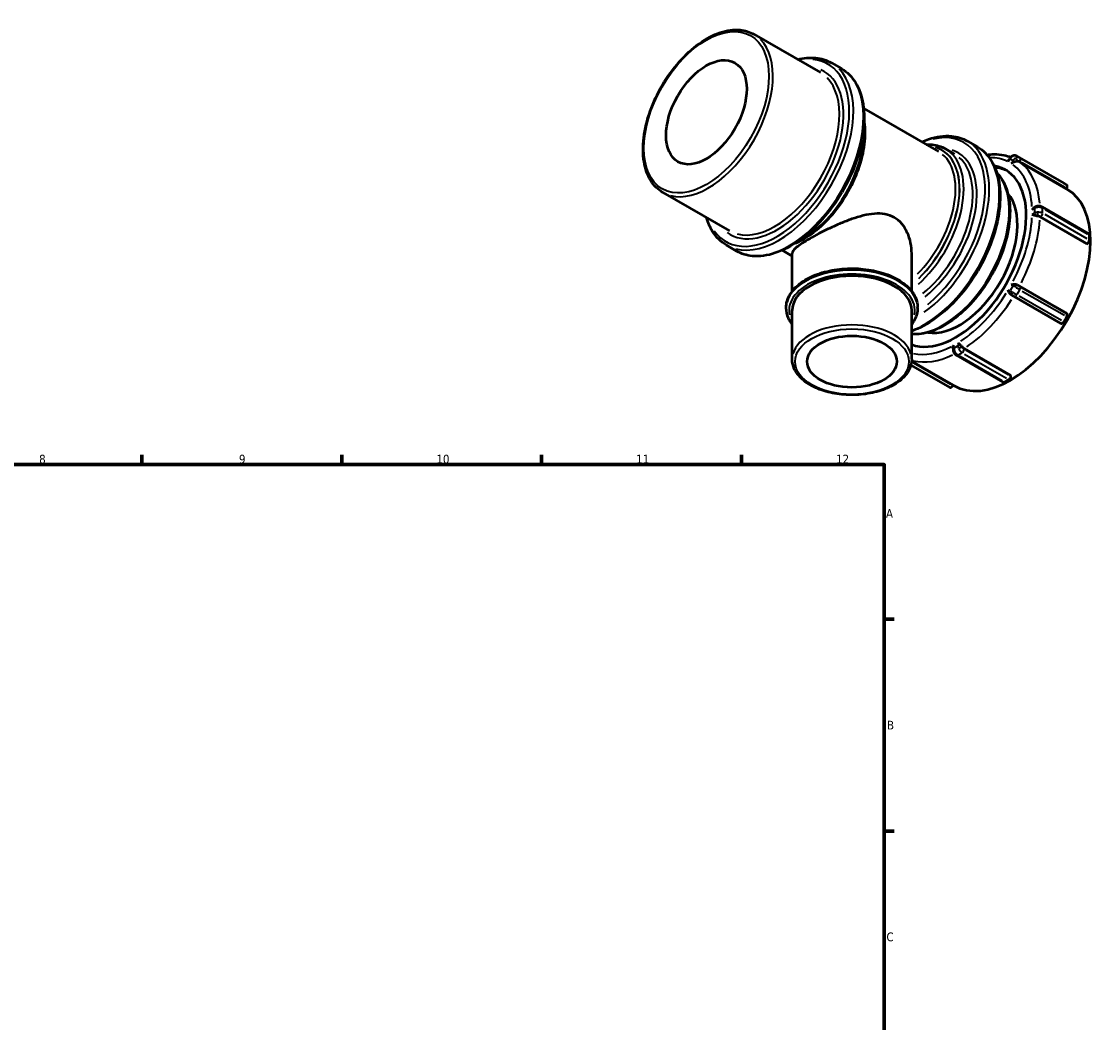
# Model space of a CAD drawing. Header units: millimetres. Extents: x -31 to 903, y 0 to 784.
# Tile 5 of 5: x 518 to 896, y 378 to 729. Entities that reach past the tile are written whole.
import ezdxf

# ---------------------------------------------------------------- set-up
doc = ezdxf.new("R2010")
doc.units = ezdxf.units.MM
for name, color, linetype, lineweight in [('Border (ANSI)', 7, 'Continuous', 70), ('Visible (ANSI)', 7, 'Continuous', 50), ('Visible Narrow (ANSI)', 7, 'Continuous', 35)]:
    doc.layers.add(name, color=color, linetype=linetype, lineweight=lineweight)
doc.styles.add('Note Text (ANSI)', font='tahoma.ttf')

# ---------------------------------------------------------------- blocks, each defined once
blk = doc.blocks.new('Borders Default Border')
at = {"layer": 'Border (ANSI)'}
for p, q in [((560.67, 574), (560.67, 577.45)), ((630.75, 574), (630.75, 577.45)), ((700.83, 574), (700.83, 577.45)), ((770.92, 574), (770.92, 577.45)), ((821, 519.75), (824.45, 519.75)), ((821, 445.5), (824.45, 445.5))]:
    blk.add_line(p, q, dxfattribs=at)
at = {"layer": 'Border (ANSI)', "flags": 128}
blk.add_lwpolyline([(20, 20), (20, 574), (821, 574), (821, 20), (20, 20)], dxfattribs=at)
at = {"layer": 'Border (ANSI)', "attachment_point": 7, "style": 'Note Text (ANSI)'}
for s, insert, char_height in [('8', (524.63, 574.33), 3.05), ('9', (594.7, 574.34), 3.05), ('10', (663.96, 574.34), 3.048), ('11', (734.04, 574.4), 3.048), ('12', (804.13, 574.4), 3.048), ('A', (821.63, 555.35), 3.05), ('B', (821.99, 481.1), 3.05), ('C', (821.8, 406.8), 3.05)]:
    blk.add_mtext(s, dxfattribs=dict(at, insert=insert, char_height=char_height))

msp = doc.modelspace()

# ---------------------------------------------------------------- linework, layer by layer
at = {"layer": 'Visible (ANSI)'}
for p, q in [((775.319, 724.856), (798.654, 711.419)), ((802.513, 714.851), (806.049, 712.815)), ((813.843, 698.864), (840.07, 683.761)), ((842.507, 684.723), (845.689, 682.891)), ((850.172, 687.406), (853.708, 685.37)), ((864.999, 681.294), (864.786, 680.925)), ((867.571, 682.12), (883.976, 672.673)), ((884.885, 670.662), (868.481, 680.109)), ((885.027, 672.063), (883.977, 672.672)), ((743.381, 669.395), (766.716, 655.958)), ((884.885, 670.662), (885.027, 670.907)), ((884.914, 670.711), (885.121, 670.592)), ((873.968, 664.321), (873.808, 664.229)), ((876.38, 664.321), (892.785, 654.874)), ((892.086, 651.357), (875.681, 660.804)), ((892.993, 652.697), (892.993, 654.414)), ((765.685, 650.897), (769.22, 648.861)), ((892.086, 651.357), (892.286, 651.473)), ((785.198, 649.122), (788.741, 647.082)), ((788.741, 634.805), (788.741, 648.039)), ((830.651, 634.805), (830.651, 648.039)), ((868.481, 636.559), (884.885, 627.112)), ((865.734, 633.409), (865.732, 633.41)), ((866.573, 632.925), (882.978, 623.478)), ((786.646, 628.891), (786.646, 629.055)), ((788.741, 610.905), (788.741, 628.074)), ((830.651, 610.905), (830.651, 628.074)), ((832.747, 628.891), (832.747, 629.055)), ((885.027, 627.03), (884.885, 627.112)), ((883.977, 624.055), (885.027, 625.873)), ((845.147, 614.589), (845.147, 614.403)), ((846.355, 612.312), (862.76, 602.865)), ((849.047, 614.672), (865.451, 605.225)), ((830.386, 608.904), (844.028, 601.049)), ((830.623, 610.246), (845.168, 601.87)), ((865.451, 604.994), (865.451, 605.225)), ((845.027, 601.625), (845.168, 601.87)), ((845.144, 601.827), (845.428, 601.664)), ((863.259, 602.914), (864.744, 603.769))]:
    msp.add_line(p, q, dxfattribs=at)
for centre, major_axis, ratio in [((758.643, 697.533), (9.981, 17.332), 0.5780931), ((809.696, 610.088), (15.716, 0), 0.5758617)]:
    msp.add_ellipse(centre, major_axis=major_axis, ratio=ratio, dxfattribs=at)
for centre, major_axis, ratio, start_param, end_param in [((846.183, 647.122), (17.391, 30.2), 0.5780931, 3.2431471, 6.4928091), ((847.456, 646.389), (17.391, 30.2), 0.5780931, 0.0364597, 0.2575047), ((847.456, 646.389), (14.322, 24.871), 0.5780931, 3.3443866, 6.0803913), ((865.275, 636.128), (19.847, 34.464), 0.5780931, 3.1415927, 6.2831853), ((884.527, 671.197), (0.499, 0.867), 0.5780931, 4.7104553, 6.2812516), ((892.286, 654.007), (0.499, 0.867), 0.5780931, 5.4958534, 6.2831853), ((892.286, 652.29), (0.499, 0.867), 0.5780931, 3.9250571, 5.4958534), ((809.696, 628.074), (-20.955, 0), 0.5758617, 3.1415927, 6.2831853), ((884.527, 626.164), (0.499, 0.867), 0.5780931, 4.7104553, 6.2812516), ((883.477, 624.345), (-0.499, -0.867), 0.5780931, 0, 1.5688626), ((864.744, 604.586), (0.499, 0.867), 0.5780931, 3.9250571, 5.4958534), ((844.527, 601.915), (-0.499, -0.867), 0.5780931, 0, 1.5688626), ((863.259, 603.731), (-0.499, -0.867), 0.5780931, 0, 0.7834645)]:
    msp.add_ellipse(centre, major_axis=major_axis, ratio=ratio, start_param=start_param, end_param=end_param, dxfattribs=at)
for points, knots in [([(743.381, 669.395), (741.669, 670.381), (740.222, 671.817), (737.966, 675.458), (737.179, 677.688), (736.344, 682.75), (736.321, 685.602), (737.057, 691.599), (737.819, 694.743), (740.041, 700.998), (741.499, 704.107), (744.964, 709.984), (746.969, 712.752), (751.333, 717.676), (753.691, 719.83), (758.539, 723.306), (761.028, 724.626), (765.893, 726.265), (768.27, 726.589), (772.226, 726.204), (773.865, 725.694), (775.319, 724.856)], [3.9250571, 3.9250571, 3.9250571, 3.9250571, 4.2265948, 4.2265948, 4.5398425, 4.5398425, 4.8639498, 4.8639498, 5.1891205, 5.1891205, 5.5134106, 5.5134106, 5.837348, 5.837348, 6.1617195, 6.1617195, 6.4869587, 6.4869587, 6.8105124, 6.8105124, 7.0666498, 7.0666498, 7.0666498, 7.0666498]), ([(790.641, 716.033), (792.824, 716.59), (794.952, 716.783), (798.963, 716.396), (800.845, 715.811), (802.513, 714.851)], [6.55392002, 6.55392002, 6.55392002, 6.55392002, 6.80981179, 6.80981179, 7.06664976, 7.06664976, 7.06664976, 7.06664976]), ([(806.049, 712.815), (808.022, 711.678), (809.688, 710.019), (812.278, 705.807), (813.179, 703.23), (814.123, 697.384), (814.141, 694.096), (813.277, 687.184), (812.393, 683.56), (809.821, 676.352), (808.136, 672.768), (804.135, 665.994), (801.82, 662.805), (796.787, 657.133), (794.069, 654.652), (788.487, 650.653), (785.624, 649.136), (780.035, 647.251), (777.307, 646.878), (772.77, 647.315), (770.888, 647.9), (769.22, 648.861)], [0.7834645, 0.7834645, 0.7834645, 0.7834645, 1.0872942, 1.0872942, 1.4015748, 1.4015748, 1.7251994, 1.7251994, 2.0496711, 2.0496711, 2.3733772, 2.3733772, 2.6967817, 2.6967817, 3.0205646, 3.0205646, 3.3451033, 3.3451033, 3.6682191, 3.6682191, 3.9250571, 3.9250571, 3.9250571, 3.9250571]), ([(813.995, 694.125), (814.35, 691.746), (814.355, 689.132), (813.669, 683.509), (812.938, 680.487), (810.805, 674.476), (809.405, 671.488), (806.077, 665.839), (804.151, 663.179), (799.958, 658.446), (797.692, 656.374), (793.389, 653.289), (791.37, 652.161), (789.374, 651.37)], [1.4129979, 1.4129979, 1.4129979, 1.4129979, 1.7214847, 1.7214847, 2.04687, 2.04687, 2.3713399, 2.3713399, 2.695441, 2.695441, 3.0199932, 3.0199932, 3.2955237, 3.2955237, 3.2955237, 3.2955237]), ([(834.194, 687.145), (834.988, 687.499), (835.781, 687.809), (839.357, 689.015), (842.085, 689.388), (846.622, 688.951), (848.504, 688.366), (850.172, 687.406)], [6.39540992, 6.39540992, 6.39540992, 6.39540992, 6.486696, 6.486696, 6.80981179, 6.80981179, 7.06664976, 7.06664976, 7.06664976, 7.06664976]), ([(853.708, 685.37), (855.681, 684.233), (857.347, 682.574), (859.937, 678.362), (860.838, 675.785), (861.782, 669.939), (861.8, 666.651), (860.936, 659.739), (860.052, 656.115), (857.48, 648.907), (855.795, 645.323), (851.794, 638.549), (849.479, 635.36), (844.446, 629.688), (841.728, 627.207), (836.202, 623.248), (833.398, 621.752), (830.651, 620.804)], [0.7834645, 0.7834645, 0.7834645, 0.7834645, 1.0872942, 1.0872942, 1.4015748, 1.4015748, 1.7251994, 1.7251994, 2.0496711, 2.0496711, 2.3733772, 2.3733772, 2.6967817, 2.6967817, 3.0205646, 3.0205646, 3.3385887, 3.3385887, 3.3385887, 3.3385887]), ([(835.786, 686.228), (836.488, 686.264), (837.176, 686.25), (839.53, 686.02), (841.108, 685.529), (842.507, 684.723)], [6.70834889, 6.70834889, 6.70834889, 6.70834889, 6.81072528, 6.81072528, 7.06664976, 7.06664976, 7.06664976, 7.06664976]), ([(857.035, 682.646), (857.852, 682.749), (858.662, 682.803), (860.681, 682.807), (861.874, 682.69), (863.826, 682.279), (864.607, 682.051), (865.36, 681.762)], [0.37119585, 0.37119585, 0.37119585, 0.37119585, 0.46042428, 0.46042428, 0.59712343, 0.59712343, 0.69231136, 0.69231136, 0.69231136, 0.69231136]), ([(864.535, 680.124), (864.536, 680.126), (864.536, 680.128), (864.568, 680.37), (864.627, 680.595), (864.739, 680.839), (864.761, 680.883), (864.786, 680.925)], [-0.88037149, -0.88037149, -0.88037149, -0.88037149, -0.87959756, -0.87959756, -0.79606772, -0.79606772, -0.77638319, -0.77638319, -0.77638319, -0.77638319]), ([(865.688, 682.027), (865.631, 681.99), (865.575, 681.95), (865.469, 681.864), (865.418, 681.819), (865.321, 681.725), (865.275, 681.675), (865.188, 681.573), (865.146, 681.519), (865.069, 681.409), (865.032, 681.353), (864.999, 681.294)], [2.585984, 2.585984, 2.585984, 2.585984, 2.69710573, 2.69710573, 2.80822746, 2.80822746, 2.91934919, 2.91934919, 3.03047092, 3.03047092, 3.14159265, 3.14159265, 3.14159265, 3.14159265]), ([(866.954, 680.161), (866.945, 680.159), (866.936, 680.156), (866.705, 680.094), (866.473, 680.012), (866.005, 679.796), (865.783, 679.665), (865.589, 679.517), (865.587, 679.516), (865.585, 679.514)], [-0.1642281, -0.1642281, -0.1642281, -0.1642281, -0.16119846, -0.16119846, -0.0824759, -0.0824759, 0, 0, 0.00076416, 0.00076416, 0.00076416, 0.00076416]), ([(867.571, 682.12), (867.451, 682.189), (867.323, 682.243), (867.059, 682.317), (866.924, 682.338), (866.656, 682.348), (866.523, 682.338), (866.266, 682.29), (866.141, 682.252), (865.905, 682.155), (865.793, 682.096), (865.688, 682.027)], [1.5707963, 1.5707963, 1.5707963, 1.5707963, 1.7738339, 1.7738339, 1.9768714, 1.9768714, 2.1799089, 2.1799089, 2.3829465, 2.3829465, 2.585984, 2.585984, 2.585984, 2.585984]), ([(867.785, 680.29), (867.707, 680.291), (867.624, 680.286), (867.342, 680.255), (867.152, 680.213), (866.965, 680.164), (866.959, 680.162), (866.954, 680.161)], [0.625242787, 0.625242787, 0.625242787, 0.625242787, 0.645542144, 0.645542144, 0.689865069, 0.689865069, 0.691242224, 0.691242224, 0.691242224, 0.691242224]), ([(868.481, 680.109), (868.306, 680.209), (868.072, 680.277), (867.838, 680.29), (867.812, 680.29), (867.785, 680.29)], [0, 0, 0, 0, 0.074015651, 0.074015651, 0.083081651, 0.083081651, 0.083081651, 0.083081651]), ([(860.536, 676.213), (861.231, 675.511), (861.853, 674.715), (863.573, 671.935), (864.379, 669.648), (865.232, 664.458), (865.254, 661.535), (864.497, 655.389), (863.715, 652.166), (861.436, 645.756), (859.941, 642.57), (856.389, 636.546), (854.333, 633.709), (849.86, 628.663), (847.443, 626.455), (842.476, 622.894), (839.925, 621.542), (835.09, 619.912), (832.796, 619.571), (830.651, 619.717)], [0.9407109, 0.9407109, 0.9407109, 0.9407109, 1.0854196, 1.0854196, 1.3988598, 1.3988598, 1.7228801, 1.7228801, 2.0479221, 2.0479221, 2.3721047, 2.3721047, 2.6959439, 2.6959439, 3.0202071, 3.0202071, 3.3453175, 3.3453175, 3.6496245, 3.6496245, 3.6496245, 3.6496245]), ([(824.513, 660.634), (823.524, 661.203), (822.428, 661.593), (820.088, 662.016), (818.844, 662.051), (816.281, 661.848), (814.96, 661.611), (812.311, 660.964), (810.983, 660.554), (808.432, 659.666), (807.114, 659.154), (804.461, 658.042), (803.128, 657.441), (800.541, 656.214), (799.285, 655.586), (796.94, 654.36), (795.85, 653.762), (793.907, 652.643), (793.012, 652.098), (791.456, 651.077), (790.795, 650.602), (789.748, 649.737), (789.361, 649.346), (788.857, 648.641), (788.741, 648.326), (788.741, 648.039)], [0, 0, 0, 0, 0.4196833, 0.4196833, 0.8393665, 0.8393665, 1.2590498, 1.2590498, 1.6787331, 1.6787331, 2.0908489, 2.0908489, 2.5029646, 2.5029646, 2.9150804, 2.9150804, 3.3271962, 3.3271962, 3.739312, 3.739312, 4.1514278, 4.1514278, 4.5635436, 4.5635436, 4.9756594, 4.9756594, 4.9756594, 4.9756594]), ([(872.88, 663.354), (872.881, 663.356), (872.883, 663.358), (873.042, 663.582), (873.229, 663.791), (873.559, 664.069), (873.683, 664.156), (873.808, 664.229)], [-0.88037149, -0.88037149, -0.88037149, -0.88037149, -0.87959756, -0.87959756, -0.79606772, -0.79606772, -0.74815181, -0.74815181, -0.74815181, -0.74815181]), ([(874.085, 661.269), (874.077, 661.271), (874.069, 661.274), (873.849, 661.339), (873.639, 661.407), (873.229, 661.538), (873.042, 661.595), (872.883, 661.637), (872.881, 661.637), (872.88, 661.637)], [-0.1642281, -0.1642281, -0.1642281, -0.1642281, -0.16119846, -0.16119846, -0.0824759, -0.0824759, 0, 0, 0.00076416, 0.00076416, 0.00076416, 0.00076416]), ([(874.813, 664.598), (874.755, 664.591), (874.697, 664.581), (874.582, 664.557), (874.525, 664.544), (874.411, 664.512), (874.355, 664.494), (874.243, 664.453), (874.187, 664.43), (874.077, 664.38), (874.022, 664.352), (873.968, 664.321)], [2.585984, 2.585984, 2.585984, 2.585984, 2.69710573, 2.69710573, 2.80822746, 2.80822746, 2.91934919, 2.91934919, 3.03047092, 3.03047092, 3.14159265, 3.14159265, 3.14159265, 3.14159265]), ([(874.946, 661.073), (874.763, 661.111), (874.577, 661.147), (874.286, 661.214), (874.183, 661.24), (874.085, 661.269)], [0.304604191, 0.304604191, 0.304604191, 0.304604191, 0.366980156, 0.366980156, 0.403675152, 0.403675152, 0.403675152, 0.403675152]), ([(876.38, 664.321), (876.282, 664.377), (876.181, 664.424), (875.977, 664.501), (875.873, 664.532), (875.663, 664.58), (875.558, 664.598), (875.345, 664.619), (875.239, 664.624), (875.025, 664.621), (874.919, 664.613), (874.813, 664.598)], [1.5707963, 1.5707963, 1.5707963, 1.5707963, 1.7738339, 1.7738339, 1.9768714, 1.9768714, 2.1799089, 2.1799089, 2.3829465, 2.3829465, 2.585984, 2.585984, 2.585984, 2.585984]), ([(875.681, 660.804), (875.507, 660.905), (875.261, 660.999), (875.005, 661.06), (874.976, 661.067), (874.946, 661.073)], [0, 0, 0, 0, 0.074015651, 0.074015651, 0.083081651, 0.083081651, 0.083081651, 0.083081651]), ([(765.685, 650.897), (763.711, 652.033), (762.045, 653.693), (759.896, 657.186), (759.204, 658.802), (758.703, 660.572)], [3.92505711, 3.92505711, 3.92505711, 3.92505711, 4.22888684, 4.22888684, 4.43778685, 4.43778685, 4.43778685, 4.43778685]), ([(830.651, 648.039), (830.651, 649.228), (830.531, 650.472), (830.024, 652.936), (829.638, 654.156), (828.6, 656.433), (827.947, 657.49), (826.399, 659.306), (825.503, 660.064), (824.513, 660.634)], [11.6300518, 11.6300518, 11.6300518, 11.6300518, 12.0497351, 12.0497351, 12.4694184, 12.4694184, 12.8891016, 12.8891016, 13.3087849, 13.3087849, 13.3087849, 13.3087849]), ([(786.646, 629.055), (786.646, 630.473), (787.015, 631.888), (788.446, 634.602), (789.538, 635.894), (792.365, 638.249), (794.131, 639.299), (798.129, 641.015), (800.364, 641.679), (805.064, 642.555), (807.527, 642.77), (812.441, 642.733), (814.89, 642.484), (819.541, 641.541), (821.74, 640.848), (825.675, 639.074), (827.408, 637.991), (830.208, 635.525), (831.281, 634.141), (832.473, 631.498), (832.747, 630.277), (832.747, 629.055)], [2.3561945, 2.3561945, 2.3561945, 2.3561945, 2.6510213, 2.6510213, 2.9610153, 2.9610153, 3.2864961, 3.2864961, 3.6137702, 3.6137702, 3.9398029, 3.9398029, 4.2653173, 4.2653173, 4.5914331, 4.5914331, 4.9187722, 4.9187722, 5.2436479, 5.2436479, 5.4977871, 5.4977871, 5.4977871, 5.4977871]), ([(865.062, 633.98), (865.057, 633.987), (865.052, 633.994), (864.914, 634.183), (864.804, 634.387), (864.627, 634.826), (864.568, 635.048), (864.536, 635.254), (864.536, 635.256), (864.535, 635.258)], [-0.1642281, -0.1642281, -0.1642281, -0.1642281, -0.16119846, -0.16119846, -0.0824759, -0.0824759, 0, 0, 0.00076416, 0.00076416, 0.00076416, 0.00076416]), ([(865.585, 637.076), (865.587, 637.077), (865.589, 637.078), (865.783, 637.153), (866.005, 637.212), (866.473, 637.278), (866.705, 637.284), (866.936, 637.259), (866.945, 637.258), (866.954, 637.257)], [-0.88037149, -0.88037149, -0.88037149, -0.88037149, -0.87959756, -0.87959756, -0.79606772, -0.79606772, -0.71633918, -0.71633918, -0.71327082, -0.71327082, -0.71327082, -0.71327082]), ([(866.954, 637.257), (867.11, 637.238), (867.274, 637.195), (867.562, 637.08), (867.676, 637.023), (867.785, 636.96)], [0.48523314, 0.48523314, 0.48523314, 0.48523314, 0.510400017, 0.510400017, 0.528222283, 0.528222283, 0.528222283, 0.528222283]), ([(867.785, 636.96), (867.812, 636.944), (867.838, 636.929), (868.072, 636.794), (868.306, 636.659), (868.481, 636.559)], [-0.083081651, -0.083081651, -0.083081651, -0.083081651, -0.074015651, -0.074015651, 0, 0, 0, 0]), ([(865.732, 633.41), (865.655, 633.455), (865.576, 633.505), (865.326, 633.685), (865.183, 633.822), (865.069, 633.971), (865.066, 633.976), (865.062, 633.98)], [0.625474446, 0.625474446, 0.625474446, 0.625474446, 0.645542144, 0.645542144, 0.689865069, 0.689865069, 0.691242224, 0.691242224, 0.691242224, 0.691242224]), ([(866.573, 632.925), (866.496, 632.97), (866.409, 633.02), (866.23, 633.123), (866.136, 633.177), (865.952, 633.284), (865.859, 633.337), (865.76, 633.395), (865.747, 633.402), (865.734, 633.409)], [0, 0, 0, 0, 0.03261805, 0.03261805, 0.06460317, 0.06460317, 0.09657089, 0.09657089, 0.10126823, 0.10126823, 0.10126823, 0.10126823]), ([(788.741, 623.14), (788.214, 623.826), (787.777, 624.545), (786.919, 626.448), (786.646, 627.668), (786.646, 628.891)], [8.22252691, 8.22252691, 8.22252691, 8.22252691, 8.38524053, 8.38524053, 8.6393798, 8.6393798, 8.6393798, 8.6393798]), ([(832.747, 628.891), (832.747, 627.473), (832.377, 626.058), (831.391, 624.187), (831.047, 623.655), (830.651, 623.14)], [5.49778714, 5.49778714, 5.49778714, 5.49778714, 5.79261394, 5.79261394, 5.91464003, 5.91464003, 5.91464003, 5.91464003]), ([(845.147, 614.589), (845.147, 614.733), (845.161, 614.883), (845.237, 615.307), (845.324, 615.573), (845.438, 615.823), (845.439, 615.825), (845.44, 615.828)], [-0.12947233, -0.12947233, -0.12947233, -0.12947233, -0.0824759, -0.0824759, 0, 0, 0.00076416, 0.00076416, 0.00076416, 0.00076416]), ([(846.925, 616.683), (846.926, 616.682), (846.927, 616.681), (847.043, 616.562), (847.186, 616.429), (847.503, 616.139), (847.667, 615.99), (847.833, 615.832), (847.839, 615.827), (847.845, 615.821)], [-0.88037149, -0.88037149, -0.88037149, -0.88037149, -0.87959756, -0.87959756, -0.79606772, -0.79606772, -0.71633918, -0.71633918, -0.71327082, -0.71327082, -0.71327082, -0.71327082]), ([(847.845, 615.821), (847.957, 615.714), (848.073, 615.59), (848.281, 615.359), (848.364, 615.265), (848.446, 615.173)], [0.48523314, 0.48523314, 0.48523314, 0.48523314, 0.510400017, 0.510400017, 0.528222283, 0.528222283, 0.528222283, 0.528222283]), ([(845.147, 614.403), (845.147, 614.341), (845.15, 614.279), (845.161, 614.158), (845.17, 614.099), (845.19, 613.981), (845.203, 613.923), (845.232, 613.808), (845.249, 613.752), (845.286, 613.64), (845.306, 613.585), (845.329, 613.531)], [3.14159265, 3.14159265, 3.14159265, 3.14159265, 3.25271438, 3.25271438, 3.36383611, 3.36383611, 3.47495784, 3.47495784, 3.58607957, 3.58607957, 3.6972013, 3.6972013, 3.6972013, 3.6972013]), ([(845.329, 613.531), (845.369, 613.432), (845.416, 613.336), (845.52, 613.149), (845.577, 613.059), (845.702, 612.885), (845.77, 612.802), (845.917, 612.645), (845.996, 612.571), (846.166, 612.432), (846.257, 612.369), (846.355, 612.312)], [3.6972013, 3.6972013, 3.6972013, 3.6972013, 3.9002388, 3.9002388, 4.1032764, 4.1032764, 4.3063139, 4.3063139, 4.5093514, 4.5093514, 4.712389, 4.712389, 4.712389, 4.712389]), ([(848.446, 615.173), (848.466, 615.15), (848.486, 615.129), (848.667, 614.938), (848.872, 614.772), (849.047, 614.672)], [-0.083081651, -0.083081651, -0.083081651, -0.083081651, -0.074015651, -0.074015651, 0, 0, 0, 0]), ([(830.651, 610.905), (830.651, 609.615), (830.318, 608.329), (829.026, 605.859), (828.038, 604.683), (825.479, 602.535), (823.876, 601.576), (820.245, 600.007), (818.213, 599.401), (813.941, 598.598), (811.703, 598.4), (807.236, 598.429), (805.008, 598.654), (800.778, 599.508), (798.776, 600.138), (795.192, 601.753), (793.612, 602.739), (791.058, 604.99), (790.078, 606.255), (788.99, 608.672), (788.741, 609.788), (788.741, 610.905)], [5.4977871, 5.4977871, 5.4977871, 5.4977871, 5.7903782, 5.7903782, 6.0991513, 6.0991513, 6.425047, 6.425047, 6.7530698, 6.7530698, 7.0797332, 7.0797332, 7.4058182, 7.4058182, 7.7325607, 7.7325607, 8.0606424, 8.0606424, 8.3859397, 8.3859397, 8.6393798, 8.6393798, 8.6393798, 8.6393798])]:
    msp.add_open_spline(points, degree=3, knots=knots, dxfattribs=at)
at = {"layer": 'Visible Narrow (ANSI)'}
for p, q in [((864.567, 680.178), (865.127, 681.148)), ((865.21, 681.171), (866.155, 680.623)), ((866.177, 680.538), (865.617, 679.568)), ((868.569, 681.54), (867.624, 682.089)), ((868.392, 681.647), (883.157, 673.145)), ((884.207, 672.535), (869.442, 681.038)), ((869.442, 679.881), (884.207, 671.379)), ((872.924, 663.38), (873.716, 663.836)), ((873.716, 662.119), (872.924, 661.663)), ((873.76, 663.775), (873.76, 662.23)), ((876.588, 662.23), (876.588, 663.775)), ((877.409, 663.389), (892.173, 654.887)), ((892.173, 653.17), (877.409, 661.672)), ((876.701, 660.447), (891.466, 651.945)), ((865.127, 634.914), (864.567, 635.239)), ((866.155, 636.624), (865.21, 634.987)), ((865.617, 637.058), (866.177, 636.733)), ((867.624, 633.593), (868.569, 635.229)), ((884.207, 627.502), (869.442, 636.004)), ((869.442, 634.848), (884.207, 626.346)), ((883.157, 624.527), (868.392, 633.029)), ((845.44, 614.861), (845.44, 615.777)), ((846.925, 616.632), (846.925, 615.716)), ((846.851, 615.623), (845.515, 614.853)), ((846.929, 612.403), (848.265, 613.173)), ((849.16, 612.743), (863.924, 604.241)), ((864.631, 605.466), (849.867, 613.968)), ((844.305, 602.041), (831.312, 609.523)), ((862.439, 603.386), (847.675, 611.888))]:
    msp.add_line(p, q, dxfattribs=at)
for centre, major_axis, ratio in [((758.643, 697.533), (15.47, 26.864), 0.5780931), ((809.696, 610.088), (19.955, 0), 0.5758617)]:
    msp.add_ellipse(centre, major_axis=major_axis, ratio=ratio, dxfattribs=at)
for centre, major_axis, ratio, start_param, end_param in [((759.35, 697.126), (-15.969, -27.731), 0.5780931, 0.1570796, 2.984513), ((783.392, 683.281), (17.915, 31.11), 0.5780931, 2.8752683, 6.5495097), ((783.392, 683.281), (-16.468, -28.597), 0.5780931, 6.2181369, 9.4898264), ((784.099, 682.874), (-18.414, -31.977), 0.5780931, 0.1570796, 2.984513), ((787.634, 680.838), (18.414, 31.977), 0.5780931, 3.2986723, 6.1261057), ((782.685, 683.688), (15.969, 27.731), 0.5780931, 3.2986723, 6.1261057), ((792.231, 678.191), (-15.345, -26.647), 0.5780931, 0.7960207, 2.345572), ((831.051, 655.836), (17.915, 31.11), 0.5780931, 4.1339747, 6.7805807), ((826.454, 658.483), (14.821, 25.738), 0.5780931, 4.2470969, 6.4225596), ((826.454, 658.483), (14.846, 25.781), 0.5780931, 4.2470833, 6.4284694), ((835.293, 653.393), (18.414, 31.977), 0.5780931, 3.8730373, 6.1563354), ((831.758, 655.429), (18.414, 31.977), 0.5780931, 4.051816, 6.1657448), ((831.051, 655.836), (15.844, 27.514), 0.5780931, 4.1195011, 6.4077463), ((825.747, 658.89), (14.322, 24.871), 0.5780931, 4.2748087, 6.1774813), ((827.162, 658.076), (15.345, 26.647), 0.5780931, 4.1960843, 6.1733379), ((830.344, 656.243), (15.345, 26.647), 0.5780931, 4.1212993, 6.1694018), ((846.183, 647.122), (18.848, 32.731), 0.5780931, 0.041105, 0.3153402), ((865.865, 680.794), (-0.866, 0.5), 0.0015778, 0.0308196, 0.5855712), ((866.572, 680.387), (1.004, 1.73), 0.8159693, 1.0456975, 1.5457453), ((866.235, 681.19), (-0.547, 0.837), 0.3035808, 5.7677462, 6.2560569), ((866.572, 680.387), (1.004, 1.73), 0.8159693, 0.0534888, 0.9671577), ((866.915, 680.185), (0.866, -0.5), 0.0015778, 3.8079892, 4.7080962), ((867.622, 679.778), (-1.004, -1.73), 0.8159693, 4.1872902, 4.6873379), ((867.285, 680.581), (0.547, -0.837), 0.3035808, 1.1067686, 2.5204853), ((867.622, 679.778), (1.004, 1.73), 0.8159693, 0.0534888, 0.9671577), ((868.122, 679.488), (0.502, 0.865), 0.8159693, 0.0534888, 0.9671577), ((868.122, 680.644), (0.499, 0.867), 0.5780931, 4.7889951, 6.2027118), ((846.183, 647.122), (18.848, 32.731), 0.5780931, 5.5601464, 6.2169586), ((847.597, 646.308), (19.847, 34.464), 0.5780931, 5.5942718, 6.1962397), ((793.645, 677.377), (14.322, 24.871), 0.5780931, 4.5018835, 4.9228945), ((841.657, 649.728), (16.368, 28.424), 0.5780931, 3.5648005, 5.9802768), ((874.467, 663.454), (-0.499, 0.867), 0.5780931, 0.0393666, 0.7479653), ((874.467, 661.737), (0.499, -0.867), 0.5780931, 3.9789305, 4.8790375), ((875.174, 663.047), (2, 0), 0.5758617, 1.8283663, 2.3284141), ((875.174, 661.33), (-2, 0), 0.5758617, 4.9699589, 5.4700067), ((874.946, 663.607), (-0.134, 0.991), 0.1862148, 0.0472271, 0.8973157), ((874.946, 661.891), (0.134, -0.991), 0.1862148, 4.1646753, 5.578392), ((875.174, 663.047), (2, 0), 0.5758617, 0.8361575, 1.7498265), ((875.174, 661.33), (-2, 0), 0.5758617, 3.9777502, 4.8914191), ((875.174, 660.512), (1, 0), 0.5758617, 0.8361575, 1.7498265), ((875.881, 661.737), (0.499, 0.867), 0.5780931, 4.0035969, 5.4173136), ((875.881, 663.454), (0.499, 0.867), 0.5780931, 5.53522, 6.2438187), ((846.183, 647.122), (-18.848, -32.731), 0.5780931, 1.6331556, 2.2899678), ((847.597, 646.308), (19.847, 34.464), 0.5780931, 4.7961375, 5.4101712), ((809.696, 629.055), (-23.05, 0), 0.5758617, 3.2986723, 6.1261057), ((809.696, 628.891), (23.05, 0), 0.5758617, 0.1570796, 2.984513), ((809.696, 628.074), (-22.05, 0), 0.5758617, 3.0137876, 6.4109904), ((865.865, 634.489), (-0.502, -0.865), 0.8159693, 4.7651243, 5.6652313), ((866.572, 634.082), (-1.732, 1), 0.0015778, 0.6441711, 1.1442189), ((866.915, 636.308), (-0.502, -0.865), 0.8159693, 3.7650054, 4.6651124), ((867.622, 635.901), (1.732, -1), 0.0015778, 3.7857637, 4.2858115), ((867.285, 636.094), (0.501, 0.866), 0.3883095, 0.080252, 1.4939687), ((867.622, 635.901), (1.732, -1), 0.0015778, 4.3643514, 5.2780203), ((868.122, 636.767), (-0.866, 0.5), 0.0015778, 1.2227587, 2.1364276), ((868.122, 635.61), (0.499, 0.867), 0.5780931, 4.7889951, 6.2027118), ((846.183, 647.122), (-18.848, -32.731), 0.5780931, 0.8477574, 1.5045696), ((847.597, 646.308), (19.847, 34.464), 0.5780931, 4.0107387, 4.6247607), ((866.235, 634.275), (-0.501, -0.866), 0.3883095, 4.7925554, 6.2047311), ((866.572, 634.082), (-1.732, 1), 0.0015778, 1.2227587, 2.1364277), ((867.072, 633.792), (-0.499, -0.867), 0.5780931, 0.0784431, 1.4904195), ((809.696, 610.905), (20.955, 0), 0.5758617, 0.1570796, 2.984513), ((847.632, 615.258), (-1, 0), 0.5758617, 4.5476742, 5.4477812), ((846.183, 647.122), (-18.848, -32.731), 0.5780931, 0.1924729, 0.7260195), ((847.597, 646.308), (-19.847, -34.464), 0.5780931, 0.1655465, 0.6892695), ((846.147, 614.403), (-1, 0), 0.5758617, 5.5370571, 6.2439154), ((846.254, 613.91), (-0.925, -0.379), 0.184319, 5.3882839, 6.2360852), ((846.855, 613.996), (-0.998, 1.733), 0.5780931, 0.8151123, 1.3151601), ((846.855, 613.996), (-0.998, 1.733), 0.5780931, 1.3936999, 2.3073688), ((846.855, 613.178), (-0.499, -0.867), 0.5780931, 0.0391732, 0.7442912), ((848.339, 614.851), (0.998, -1.733), 0.5780931, 3.956705, 4.4567527), ((848.339, 614.851), (0.998, -1.733), 0.5780931, 4.5352926, 5.4489615), ((847.739, 614.766), (-0.925, -0.379), 0.184319, 3.8489273, 5.262644), ((848.339, 614.033), (0.499, 0.867), 0.5780931, 4.0035969, 5.4173136), ((849.047, 615.258), (-0.499, 0.867), 0.5780931, 1.3936999, 2.3073688)]:
    msp.add_ellipse(centre, major_axis=major_axis, ratio=ratio, start_param=start_param, end_param=end_param, dxfattribs=at)

# ---------------------------------------------------------------- block references
msp.add_blockref('Borders Default Border', (0, 0))

doc.saveas('drawing.dxf')
